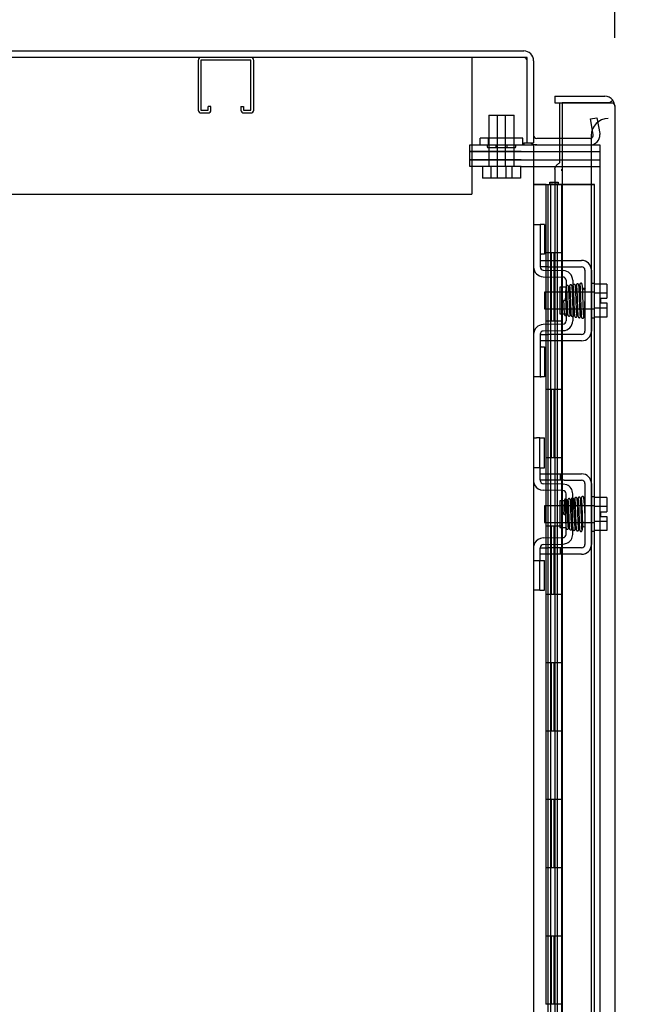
# Model space of a CAD drawing. Header units: inches. Extents: x 2 to 538, y -2 to 358.
# Tile 15 of 43: x 45 to 54, y 209 to 224. Entities that reach past the tile are written whole.
import ezdxf
from ezdxf.enums import TextEntityAlignment as Align
from ezdxf.lldxf.tags import DXFTag

# ---------------------------------------------------------------- set-up
doc = ezdxf.new("R2010")
doc.units = ezdxf.units.IN
doc.header["$MEASUREMENT"] = 0
for name, color, linetype in [('COM50677-1', 7, 'Continuous'), ('COM51497', 7, 'Continuous'), ('COM51498', 7, 'Continuous'), ('COM55595-3', 7, 'Continuous'), ('COM55597-3', 7, 'Continuous'), ('COM55607-2', 7, 'Continuous'), ('COM56145', 7, 'Continuous'), ('COM70098', 7, 'Continuous'), ('COM70112-4', 7, 'Continuous'), ('COM70220', 7, 'Continuous'), ('COM71182-2', 7, 'Continuous'), ('Default', 7, 'Continuous'), ('GSK86006', 7, 'Continuous'), ('NTS86070', 7, 'Continuous'), ('SCC180005', 7, 'Continuous'), ('SCC19011', 7, 'Continuous'), ('SPR20280', 7, 'Continuous'), ('WAF25367', 7, 'Continuous')]:
    doc.layers.add(name, color=color, linetype=linetype)
doc.styles.add('SEACAD_Times_New_Roman', font='times.ttf')
tags = doc.linetypes.add('HIDDEN2', pattern=[0.1875, 0.125, -0.0625]).pattern_tags.tags
tags[6:7] = [DXFTag(74, 4), DXFTag(75, 0), DXFTag(340, '0'), DXFTag(46, 0.0), DXFTag(50, 0.0), DXFTag(44, 0.0), DXFTag(45, 0.0)]
tags[4:5] = [DXFTag(74, 4), DXFTag(75, 0), DXFTag(340, '0'), DXFTag(46, 0.0), DXFTag(50, 0.0), DXFTag(44, 0.0), DXFTag(45, 0.0)]
doc.dimstyles.new('HAMMOND_(STH_-_540x360)', dxfattribs={"dimtxt": 2, "dimasz": 2.5, "dimexe": 1, "dimexo": 1, "dimgap": 0.5, "dimtad": 0, "dimtih": 1, "dimtoh": 1, "dimzin": 0, "dimdsep": 46, "dimtxsty": 'SEACAD_Times_New_Roman', "dimblk1": '_SE_FILLED', "dimblk2": '_SE_FILLED', "dimsah": 1, "dimcen": 1, "dimadec": 0, "dimazin": 0, "dimtfac": 0.8, "dimtofl": 0, "dimtmove": 0, "dimatfit": 3, "dimfxl": 0, "dimtolj": 1, "dimtzin": 0, "dimarcsym": 0})

# ---------------------------------------------------------------- blocks, each defined once
blk = doc.blocks.new('SE3')
at = {"layer": 'COM50677-1', "color": 7, "linetype": 'HIDDEN2'}
for p, q in [((51.786, 223.034), (51.786, 222.849)), ((51.786, 222.849), (51.786, 221.034)), ((28.286, 221.034), (51.786, 221.034))]:
    blk.add_line(p, q, dxfattribs=at)
at = {"layer": 'COM51497', "color": 7, "linetype": 'HIDDEN2'}
for p, q in [((52.786, 220.063), (52.911, 220.063)), ((52.911, 219.968), (52.786, 219.968)), ((52.911, 220.063), (53.394, 220.063)), ((52.911, 219.968), (53.394, 219.968)), ((53.442, 219.92), (53.442, 219.028)), ((53.537, 219.92), (53.537, 219.028)), ((52.786, 218.98), (52.911, 218.98)), ((53.394, 218.98), (52.911, 218.98)), ((52.911, 218.885), (52.786, 218.885)), ((53.394, 218.885), (52.911, 218.885)), ((52.786, 216.938), (52.911, 216.938)), ((52.911, 216.938), (53.078, 216.938)), ((53.078, 216.938), (53.138, 216.938)), ((53.078, 216.938), (53.078, 216.843)), ((53.138, 216.938), (53.394, 216.938)), ((52.786, 216.843), (52.786, 216.88)), ((52.911, 216.843), (52.786, 216.843)), ((53.078, 216.843), (52.911, 216.843)), ((53.138, 216.843), (53.078, 216.843)), ((53.138, 216.843), (53.394, 216.843)), ((53.442, 216.795), (53.442, 215.903)), ((53.537, 216.795), (53.537, 215.903)), ((52.786, 215.855), (52.911, 215.855)), ((52.786, 215.818), (52.786, 215.855)), ((53.078, 215.855), (52.911, 215.855)), ((53.138, 215.855), (53.078, 215.855)), ((53.078, 215.855), (53.078, 215.76)), ((53.394, 215.855), (53.138, 215.855)), ((52.911, 215.76), (52.786, 215.76)), ((53.078, 215.76), (52.911, 215.76)), ((53.138, 215.76), (53.078, 215.76)), ((53.394, 215.76), (53.138, 215.76))]:
    blk.add_line(p, q, dxfattribs=at)
for centre, radius, start, end in [((53.394, 219.92), 0.143, 0, 90), ((53.394, 219.92), 0.048, 0, 90), ((53.394, 219.028), 0.143, 270, 0), ((53.394, 219.028), 0.048, 270, 0), ((53.394, 216.795), 0.143, 0, 90), ((53.394, 216.795), 0.048, 0, 90), ((53.394, 215.903), 0.143, 270, 0), ((53.394, 215.903), 0.048, 270, 0)]:
    blk.add_arc(centre, radius, start, end, dxfattribs=at)
at = {"layer": 'COM51498', "color": 7, "linetype": 'HIDDEN2'}
for p, q in [((52.691, 220.589), (52.786, 220.589)), ((52.786, 220.589), (52.786, 220.339)), ((52.8, 220.589), (52.786, 220.589)), ((52.851, 220.589), (52.8, 220.589)), ((52.851, 220.589), (52.851, 220.152)), ((52.786, 220.339), (52.786, 219.967)), ((52.786, 220.152), (52.8, 220.152)), ((52.851, 220.152), (52.8, 220.152)), ((52.832, 219.824), (53.121, 219.819)), ((52.833, 219.919), (53.123, 219.914)), ((53.168, 219.771), (53.168, 219.177)), ((53.263, 219.771), (53.263, 219.177)), ((53.073, 219.669), (53.073, 219.279)), ((53.168, 219.669), (53.073, 219.669)), ((53.073, 219.279), (53.168, 219.279)), ((53.121, 219.129), (52.832, 219.124)), ((52.786, 218.981), (52.786, 218.609)), ((53.123, 219.034), (52.833, 219.029)), ((52.8, 218.796), (52.786, 218.796)), ((52.8, 218.796), (52.851, 218.796)), ((52.851, 218.796), (52.851, 218.359)), ((52.786, 218.609), (52.786, 218.359)), ((52.786, 218.359), (52.691, 218.359)), ((52.786, 218.359), (52.8, 218.359)), ((52.851, 218.359), (52.8, 218.359)), ((52.691, 217.464), (52.733, 217.464)), ((52.784, 217.464), (52.733, 217.464)), ((52.784, 217.464), (52.851, 217.464)), ((52.784, 217.027), (52.784, 217.464)), ((52.851, 217.027), (52.851, 217.464)), ((52.733, 217.027), (52.691, 217.027)), ((52.784, 217.027), (52.733, 217.027)), ((52.784, 217.027), (52.851, 217.027)), ((52.786, 216.88), (52.786, 217.027)), ((53.123, 216.789), (52.833, 216.794)), ((53.121, 216.694), (52.832, 216.699)), ((53.177, 216.777), (53.123, 216.789)), ((53.073, 216.544), (53.073, 216.154)), ((53.168, 216.544), (53.073, 216.544)), ((53.168, 216.052), (53.168, 216.646)), ((53.263, 216.052), (53.263, 216.646)), ((53.073, 216.154), (53.168, 216.154)), ((52.832, 215.999), (53.121, 216.004)), ((52.786, 215.671), (52.786, 215.818)), ((52.833, 215.904), (53.123, 215.909)), ((53.123, 215.909), (53.177, 215.921)), ((52.691, 215.671), (52.733, 215.671)), ((52.733, 215.671), (52.784, 215.671)), ((52.784, 215.671), (52.851, 215.671)), ((52.784, 215.234), (52.784, 215.671)), ((52.851, 215.234), (52.851, 215.671)), ((52.733, 215.234), (52.691, 215.234)), ((52.784, 215.234), (52.733, 215.234)), ((52.784, 215.234), (52.851, 215.234))]:
    blk.add_line(p, q, dxfattribs=at)
for centre, radius, start, end in [((52.834, 219.967), 0.143, 180, 269), ((52.834, 219.967), 0.048, 180, 269), ((53.12, 219.771), 0.143, 0, 89), ((53.12, 219.771), 0.048, 0, 89), ((52.834, 218.981), 0.143, 91, 180), ((53.12, 219.177), 0.048, 271, 0), ((53.12, 219.177), 0.143, 271, 0), ((52.834, 218.981), 0.048, 91, 180), ((52.834, 216.842), 0.143, 180, 206.9082), ((52.834, 216.842), 0.048, 180, 269), ((52.834, 216.842), 0.143, 206.9082, 269), ((53.12, 216.646), 0.048, 0, 89), ((53.12, 216.646), 0.143, 0, 66.6665), ((52.834, 215.856), 0.143, 91, 153.0918), ((53.12, 216.052), 0.048, 271, 0), ((53.12, 216.052), 0.143, 293.3335, 0), ((52.834, 215.856), 0.143, 153.0918, 180), ((52.834, 215.856), 0.048, 91, 180)]:
    blk.add_arc(centre, radius, start, end, dxfattribs=at)
at = {"layer": 'COM55595-3', "color": 7, "linetype": 'HIDDEN2'}
blk.add_arc((53.323, 221.397), 0.224, 179.797, 186.1302, dxfattribs=at)
at = {"layer": 'COM55597-3', "color": 7, "linetype": 'Continuous'}
for p, q in [((53.003, 222.466), (53.003, 222.371)), ((53.003, 222.466), (53.735, 222.466)), ((53.003, 222.371), (53.735, 222.371)), ((53.073, 222.371), (53.108, 222.371)), ((53.073, 221.849), (53.073, 222.371)), ((53.108, 222.371), (53.108, 151.974)), ((53.735, 222.371), (53.108, 222.371)), ((53.735, 222.371), (53.735, 222.371)), ((53.798, 222.371), (53.735, 222.371)), ((53.735, 222.371), (53.849, 222.371)), ((53.798, 222.371), (53.849, 222.41)), ((53.878, 222.323), (53.878, 152.022)), ((53.878, 222.323), (53.878, 222.323)), ((53.878, 222.323), (53.878, 222.323))]:
    blk.add_line(p, q, dxfattribs=at)
at = {"layer": 'COM55597-3', "color": 7, "linetype": 'HIDDEN2'}
for p, q in [((53.073, 221.496), (53.073, 221.849)), ((53.003, 221.398), (53.003, 191.736))]:
    blk.add_line(p, q, dxfattribs=at)
at = {"layer": 'COM55597-3', "color": 7, "linetype": 'Continuous'}
for start, end in [(37.5036, 90), (0.1561, 37.5036), (0, 0.0762)]:
    blk.add_arc((53.735, 222.323), 0.143, start, end, dxfattribs=at)
blk.add_open_spline([(53.849, 222.371), (53.858, 222.363), (53.866, 222.355), (53.873, 222.343), (53.875, 222.339), (53.878, 222.331), (53.878, 222.327), (53.878, 222.323)], degree=3, knots=[0, 0, 0, 0, 0.5, 0.5, 0.75, 0.75, 1, 1, 1, 1], dxfattribs=at)
at = {"layer": 'COM55597-3', "color": 7, "linetype": 'HIDDEN2'}
blk.add_open_spline([(53.003, 221.398), (53.003, 221.4), (53.003, 221.402), (53.004, 221.414), (53.008, 221.424), (53.019, 221.445), (53.028, 221.455), (53.048, 221.475), (53.06, 221.486), (53.073, 221.496)], degree=3, knots=[0.2029594, 0.2029594, 0.2029594, 0.2029594, 0.25, 0.25, 0.5, 0.5, 0.75, 0.75, 1, 1, 1, 1], dxfattribs=at)
at = {"layer": 'COM55607-2', "color": 7, "linetype": 'Continuous'}
for p, q in [((52.691, 221.172), (52.903, 221.172)), ((52.903, 221.172), (53.106, 221.172)), ((52.903, 220.172), (52.903, 221.172)), ((52.927, 221.181), (52.927, 221.207)), ((52.927, 221.207), (52.977, 221.207)), ((52.977, 221.181), (52.927, 221.181)), ((52.939, 221.181), (52.939, 221.172)), ((52.977, 221.207), (53.002, 221.207)), ((52.977, 221.181), (53.002, 221.181)), ((53.002, 221.207), (53.052, 221.207)), ((53.052, 221.181), (53.002, 221.181)), ((53.039, 221.172), (53.039, 221.181)), ((53.052, 221.207), (53.052, 221.181)), ((53.106, 221.172), (53.108, 221.172)), ((53.106, 220.172), (53.106, 221.172)), ((53.106, 220.172), (52.903, 220.172)), ((52.903, 219.172), (52.903, 220.172)), ((53.106, 220.172), (52.903, 220.172)), ((53.106, 219.172), (53.106, 220.172)), ((53.106, 219.172), (52.903, 219.172)), ((53.106, 219.172), (52.903, 219.172)), ((52.903, 218.172), (52.903, 219.172)), ((53.106, 218.172), (53.106, 219.172)), ((53.106, 218.172), (52.903, 218.172)), ((52.903, 217.172), (52.903, 218.172)), ((53.106, 218.172), (52.903, 218.172)), ((53.106, 217.172), (53.106, 218.172)), ((53.106, 217.172), (52.903, 217.172)), ((53.106, 217.172), (52.903, 217.172)), ((52.903, 216.172), (52.903, 217.172)), ((53.106, 216.172), (53.106, 217.172)), ((53.106, 216.172), (52.903, 216.172)), ((52.903, 215.172), (52.903, 216.172)), ((53.106, 216.172), (52.903, 216.172)), ((53.106, 215.172), (53.106, 216.172)), ((53.106, 215.172), (52.903, 215.172)), ((53.106, 215.172), (52.903, 215.172)), ((52.903, 214.172), (52.903, 215.172)), ((53.106, 214.172), (53.106, 215.172)), ((53.106, 214.172), (52.903, 214.172)), ((52.903, 213.172), (52.903, 214.172)), ((53.106, 214.172), (52.903, 214.172)), ((53.106, 213.172), (53.106, 214.172)), ((53.106, 213.172), (52.903, 213.172)), ((53.106, 213.172), (52.903, 213.172)), ((52.903, 212.172), (52.903, 213.172)), ((53.106, 212.172), (53.106, 213.172)), ((53.106, 212.172), (52.903, 212.172)), ((52.903, 211.172), (52.903, 212.172)), ((53.106, 212.172), (52.903, 212.172)), ((53.106, 211.172), (53.106, 212.172)), ((53.106, 211.172), (52.903, 211.172)), ((53.106, 211.172), (52.903, 211.172)), ((52.903, 210.172), (52.903, 211.172)), ((53.106, 210.172), (53.106, 211.172)), ((53.106, 210.172), (52.903, 210.172)), ((52.903, 209.172), (52.903, 210.172)), ((53.106, 210.172), (52.903, 210.172)), ((53.106, 209.172), (53.106, 210.172)), ((53.106, 209.172), (52.903, 209.172)), ((53.106, 209.172), (52.903, 209.172)), ((52.903, 208.172), (52.903, 209.172)), ((53.106, 208.172), (53.106, 209.172))]:
    blk.add_line(p, q, dxfattribs=at)
at = {"layer": 'COM55607-2', "color": 7, "linetype": 'HIDDEN2'}
for p, q in [((52.753, 221.172), (52.691, 221.172)), ((52.877, 221.172), (52.753, 221.172)), ((52.872, 221.172), (52.872, 220.172)), ((52.877, 221.172), (53, 221.172)), ((52.877, 220.172), (52.877, 221.172)), ((52.939, 221.172), (52.939, 153.172)), ((53, 221.172), (53, 220.172)), ((53, 221.172), (53.039, 221.172)), ((53.039, 153.172), (53.039, 221.172)), ((53.044, 221.172), (53.039, 221.172)), ((53.069, 221.172), (53.044, 221.172)), ((53.584, 221.172), (53.069, 221.172)), ((53.108, 221.172), (53.584, 221.172)), ((53.584, 153.172), (53.584, 221.172)), ((52.903, 220.172), (52.872, 220.172)), ((52.872, 220.172), (52.872, 219.172)), ((53, 220.172), (52.872, 220.172)), ((52.948, 220.172), (52.948, 219.172)), ((52.989, 220.172), (52.989, 219.172)), ((53.044, 220.172), (52.989, 220.172)), ((52.903, 219.172), (52.872, 219.172)), ((53, 219.172), (52.872, 219.172)), ((52.872, 219.172), (52.872, 218.172)), ((52.877, 218.172), (52.877, 219.172)), ((53.044, 219.172), (52.989, 219.172)), ((53, 219.172), (53, 218.172)), ((52.903, 218.172), (52.872, 218.172)), ((52.872, 218.172), (52.872, 217.172)), ((53, 218.172), (52.872, 218.172)), ((52.948, 218.172), (52.948, 217.172)), ((52.989, 218.172), (52.989, 217.172)), ((53.044, 218.172), (52.989, 218.172)), ((52.903, 217.172), (52.872, 217.172)), ((53, 217.172), (52.872, 217.172)), ((52.872, 217.172), (52.872, 216.172)), ((52.877, 216.172), (52.877, 217.172)), ((53.044, 217.172), (52.989, 217.172)), ((53, 217.172), (53, 216.172)), ((52.903, 216.172), (52.872, 216.172)), ((52.872, 216.172), (52.872, 215.172)), ((53, 216.172), (52.872, 216.172)), ((52.948, 216.172), (52.948, 215.172)), ((52.989, 216.172), (52.989, 215.172)), ((53.044, 216.172), (52.989, 216.172)), ((52.903, 215.172), (52.872, 215.172)), ((53, 215.172), (52.872, 215.172)), ((52.872, 215.172), (52.872, 214.172)), ((52.877, 214.172), (52.877, 215.172)), ((53.044, 215.172), (52.989, 215.172)), ((53, 215.172), (53, 214.172)), ((52.903, 214.172), (52.872, 214.172)), ((52.872, 214.172), (52.872, 213.172)), ((53, 214.172), (52.872, 214.172)), ((52.948, 214.172), (52.948, 213.172)), ((52.989, 214.172), (52.989, 213.172)), ((53.044, 214.172), (52.989, 214.172)), ((52.903, 213.172), (52.872, 213.172)), ((53, 213.172), (52.872, 213.172)), ((52.872, 213.172), (52.872, 212.172)), ((52.877, 212.172), (52.877, 213.172)), ((53.044, 213.172), (52.989, 213.172)), ((53, 213.172), (53, 212.172)), ((52.903, 212.172), (52.872, 212.172)), ((52.872, 212.172), (52.872, 211.172)), ((53, 212.172), (52.872, 212.172)), ((52.948, 212.172), (52.948, 211.172)), ((52.989, 212.172), (52.989, 211.172)), ((53.044, 212.172), (52.989, 212.172)), ((52.903, 211.172), (52.872, 211.172)), ((53, 211.172), (52.872, 211.172)), ((52.872, 211.172), (52.872, 210.172)), ((52.877, 210.172), (52.877, 211.172)), ((53.044, 211.172), (52.989, 211.172)), ((53, 211.172), (53, 210.172)), ((52.903, 210.172), (52.872, 210.172)), ((52.872, 210.172), (52.872, 209.172)), ((53, 210.172), (52.872, 210.172)), ((52.948, 210.172), (52.948, 209.172)), ((52.989, 210.172), (52.989, 209.172)), ((53.044, 210.172), (52.989, 210.172)), ((52.903, 209.172), (52.872, 209.172))]:
    blk.add_line(p, q, dxfattribs=at)
at = {"layer": 'COM56145', "color": 7, "linetype": 'HIDDEN2'}
for p, q in [((47.783, 222.991), (47.783, 222.264)), ((47.823, 222.991), (47.823, 222.264)), ((48.553, 222.994), (47.826, 222.994)), ((48.556, 222.264), (48.556, 222.991)), ((48.596, 222.264), (48.596, 222.991)), ((47.931, 222.264), (47.931, 222.315)), ((47.971, 222.315), (47.931, 222.315)), ((47.971, 222.264), (47.971, 222.315)), ((48.408, 222.315), (48.408, 222.264)), ((48.408, 222.315), (48.448, 222.315)), ((48.448, 222.315), (48.448, 222.264)), ((47.826, 222.261), (47.928, 222.261)), ((47.826, 222.221), (47.928, 222.221)), ((48.451, 222.261), (48.553, 222.261)), ((48.451, 222.221), (48.553, 222.221))]:
    blk.add_line(p, q, dxfattribs=at)
for centre, radius, start, end in [((47.826, 222.991), 0.043, 90, 180), ((47.826, 222.991), 0.003, 90, 180), ((48.553, 222.991), 0.043, 0, 90), ((48.553, 222.991), 0.003, 0, 90), ((47.826, 222.264), 0.043, 180, 270), ((47.826, 222.264), 0.003, 180, 270), ((47.928, 222.264), 0.003, 270, 0), ((47.928, 222.264), 0.043, 270, 0), ((48.451, 222.264), 0.043, 180, 270), ((48.451, 222.264), 0.003, 180, 270), ((48.553, 222.264), 0.003, 270, 0), ((48.553, 222.264), 0.043, 270, 0)]:
    blk.add_arc(centre, radius, start, end, dxfattribs=at)
at = {"layer": 'COM70098', "color": 7, "linetype": 'HIDDEN2'}
for p, q in [((51.759, 221.659), (51.759, 221.754)), ((51.759, 221.754), (52.509, 221.754)), ((52.509, 221.754), (52.548, 221.754)), ((52.509, 221.659), (51.759, 221.659)), ((52.509, 221.659), (53.658, 221.659)), ((51.759, 221.439), (51.759, 221.534)), ((51.759, 221.534), (52.509, 221.534)), ((52.509, 221.439), (51.759, 221.439)), ((52.509, 221.534), (53.658, 221.534)), ((52.509, 221.439), (53.658, 221.439))]:
    blk.add_line(p, q, dxfattribs=at)
at = {"layer": 'COM70112-4', "color": 7, "linetype": 'Continuous'}
for p, q in [((28.098, 223.129), (52.548, 223.129)), ((52.691, 222.986), (52.691, 221.784)), ((53.108, 221.849), (52.739, 221.849)), ((52.596, 221.784), (52.691, 221.784))]:
    blk.add_line(p, q, dxfattribs=at)
at = {"layer": 'COM70112-4', "color": 7, "linetype": 'HIDDEN2'}
for p, q in [((53.524, 222.134), (53.618, 222.15)), ((53.564, 221.905), (53.524, 222.134)), ((53.618, 222.15), (53.658, 221.922)), ((53.517, 221.849), (53.108, 221.849)), ((53.564, 221.887), (53.564, 221.905)), ((53.658, 221.922), (53.66, 221.904))]:
    blk.add_line(p, q, dxfattribs=at)
at = {"layer": 'COM70112-4', "color": 7, "linetype": 'Continuous'}
for centre, radius, start, end in [((52.548, 222.986), 0.143, 0, 90), ((52.739, 221.897), 0.048, 180, 270), ((52.739, 221.897), 0.143, 232.2051, 270)]:
    blk.add_arc(centre, radius, start, end, dxfattribs=at)
at = {"layer": 'COM70112-4', "color": 7, "linetype": 'HIDDEN2'}
for centre, radius, start, end in [((52.548, 222.986), 0.048, 0, 90), ((53.517, 221.897), 0.143, 270, 2.8653), ((53.517, 221.897), 0.048, 270, 348.2832)]:
    blk.add_arc(centre, radius, start, end, dxfattribs=at)
at = {"layer": 'COM70220', "color": 7, "linetype": 'HIDDEN2'}
for p, q in [((53.533, 221.89), (53.533, 221.64)), ((53.533, 221.64), (53.533, 152.493))]:
    blk.add_line(p, q, dxfattribs=at)
blk.add_arc((53.783, 221.89), 0.25, 90, 180, dxfattribs=at)
at = {"layer": 'COM71182-2', "color": 7, "linetype": 'Continuous'}
for p, q in [((52.596, 223.034), (28.098, 223.034)), ((52.596, 221.784), (52.596, 223.034)), ((52.548, 221.784), (52.548, 221.754)), ((52.548, 221.784), (52.596, 221.784)), ((52.548, 221.754), (52.691, 221.754)), ((52.691, 221.754), (52.691, 152.379)), ((52.739, 221.754), (52.691, 221.754)), ((52.739, 221.754), (53.108, 221.754))]:
    blk.add_line(p, q, dxfattribs=at)
at = {"layer": 'COM71182-2', "color": 7, "linetype": 'HIDDEN2'}
for p, q in [((53.108, 221.754), (53.658, 221.754)), ((53.658, 221.754), (53.658, 152.379))]:
    blk.add_line(p, q, dxfattribs=at)
at = {"layer": 'GSK86006', "color": 7, "linetype": 'HIDDEN2'}
for p, q in [((51.759, 221.534), (51.759, 221.659)), ((51.759, 221.659), (52.509, 221.659)), ((52.509, 221.659), (53.658, 221.659)), ((52.509, 221.534), (51.759, 221.534)), ((52.509, 221.534), (53.658, 221.534))]:
    blk.add_line(p, q, dxfattribs=at)
at = {"layer": 'NTS86070', "color": 7, "linetype": 'HIDDEN2'}
for p, q in [((52.033, 221.854), (51.908, 221.854)), ((51.908, 221.754), (51.908, 221.854)), ((52.533, 221.854), (52.033, 221.854)), ((52.033, 221.754), (52.033, 221.854)), ((52.408, 221.754), (52.408, 221.854)), ((52.533, 221.754), (52.533, 221.854)), ((52.012, 221.754), (52.012, 221.724)), ((52.022, 221.714), (52.147, 221.714)), ((52.137, 221.754), (52.137, 221.724)), ((52.147, 221.714), (52.42, 221.714)), ((52.305, 221.724), (52.305, 221.754)), ((52.43, 221.724), (52.43, 221.754))]:
    blk.add_line(p, q, dxfattribs=at)
for centre, start, end in [((52.022, 221.724), 180, 270), ((52.147, 221.724), 180, 270), ((52.295, 221.724), 270, 0), ((52.42, 221.724), 270, 0)]:
    blk.add_arc(centre, 0.01, start, end, dxfattribs=at)
at = {"layer": 'SCC180005', "color": 7, "linetype": 'HIDDEN2'}
for p, q in [((52.035, 222.189), (52.16, 222.189)), ((52.035, 222.189), (52.035, 221.439)), ((52.16, 222.189), (52.406, 222.189)), ((52.16, 222.189), (52.16, 221.439)), ((52.281, 221.439), (52.281, 222.189)), ((52.406, 221.439), (52.406, 222.189)), ((51.942, 221.439), (51.942, 221.265)), ((52.067, 221.439), (52.067, 221.265)), ((52.158, 221.439), (52.158, 221.265)), ((52.283, 221.439), (52.283, 221.265)), ((52.374, 221.439), (52.374, 221.265)), ((52.499, 221.439), (52.499, 221.265)), ((52.067, 221.265), (51.942, 221.265)), ((52.283, 221.265), (52.067, 221.265)), ((52.499, 221.265), (52.283, 221.265))]:
    blk.add_line(p, q, dxfattribs=at)
at = {"layer": 'SCC19011', "color": 7, "linetype": 'HIDDEN2'}
for p, q in [((53.763, 219.715), (53.582, 219.715)), ((53.763, 219.715), (53.763, 219.583)), ((52.85, 219.596), (52.85, 219.352)), ((53.582, 219.596), (52.85, 219.596)), ((53.763, 219.583), (53.582, 219.583)), ((53.763, 219.583), (53.763, 219.508)), ((53.668, 219.508), (53.763, 219.508)), ((53.668, 219.508), (53.668, 219.44)), ((53.668, 219.44), (53.763, 219.44)), ((53.763, 219.44), (53.763, 219.365)), ((52.85, 219.352), (53.582, 219.352)), ((53.763, 219.365), (53.582, 219.365)), ((53.763, 219.365), (53.763, 219.233)), ((53.763, 219.233), (53.582, 219.233)), ((53.763, 216.59), (53.582, 216.59)), ((53.763, 216.59), (53.763, 216.458)), ((52.85, 216.471), (52.85, 216.227)), ((53.582, 216.471), (52.85, 216.471)), ((53.763, 216.458), (53.582, 216.458)), ((53.668, 216.383), (53.668, 216.315)), ((53.668, 216.383), (53.763, 216.383)), ((53.763, 216.458), (53.763, 216.383)), ((52.85, 216.227), (53.582, 216.227)), ((53.763, 216.24), (53.582, 216.24)), ((53.668, 216.315), (53.763, 216.315)), ((53.763, 216.315), (53.763, 216.24)), ((53.763, 216.24), (53.763, 216.108)), ((53.763, 216.108), (53.582, 216.108))]:
    blk.add_line(p, q, dxfattribs=at)
at = {"layer": 'SPR20280', "color": 7, "linetype": 'HIDDEN2'}
for p, q in [((53.164, 219.474), (53.129, 219.474)), ((53.129, 216.349), (53.16, 216.349))]:
    blk.add_line(p, q, dxfattribs=at)
for centre, radius, start, end in [((48.519, 219.65), 4.891, 359.5941, 359.9583), ((48.492, 219.651), 4.954, 355.1676, 359.9373), ((53.309, 219.249), 0.0181, 180.2962, 0.6354), ((48.519, 216.172), 4.891, 0.0417, 4.8553), ((48.492, 216.171), 4.954, 0.0627, 4.8324)]:
    blk.add_arc(centre, radius, start, end, dxfattribs=at)
blk.add_ellipse((53.428, 219.646), major_axis=(0.0175, 0), ratio=0.707107, dxfattribs=at)
for start_param, end_param in [(3.148685, 6.283185), (0, 0.029803)]:
    blk.add_ellipse((53.428, 216.176), major_axis=(0.0175, 0), ratio=0.707107, start_param=start_param, end_param=end_param, dxfattribs=at)
for points, knots in [([(53.226, 219.267), (53.225, 219.272), (53.223, 219.28), (53.221, 219.314), (53.219, 219.356), (53.217, 219.403), (53.215, 219.45), (53.213, 219.507), (53.211, 219.568), (53.208, 219.621), (53.206, 219.657), (53.203, 219.677), (53.201, 219.689), (53.191, 219.696), (53.184, 219.698), (53.177, 219.696), (53.171, 219.691), (53.164, 219.679), (53.163, 219.66), (53.16, 219.613), (53.158, 219.574), (53.156, 219.526), (53.155, 219.491), (53.154, 219.474)], [0, 0, 0, 0, 0.0498633, 0.0967385, 0.1406512, 0.1816033, 0.2195732, 0.2545774, 0.3154247, 0.3656068, 0.4098144, 0.4487671, 0.4816097, 0.4890997, 0.4961127, 0.5067247, 0.5137429, 0.5238234, 0.6105101, 0.6438897, 0.68173, 0.7239908, 0.7640011, 0.7640011, 0.7640011, 0.7640011]), ([(53.217, 219.689), (53.216, 219.688), (53.214, 219.683), (53.212, 219.648), (53.21, 219.614), (53.209, 219.597)], [0.0098951, 0.0098951, 0.0098951, 0.0098951, 0.1087958, 0.2223565, 0.3065223, 0.3065223, 0.3065223, 0.3065223]), ([(53.253, 219.686), (53.252, 219.689), (53.252, 219.695), (53.246, 219.702), (53.238, 219.705), (53.231, 219.705), (53.225, 219.703), (53.22, 219.698), (53.217, 219.693), (53.217, 219.689), (53.217, 219.687)], [0, 0, 0, 0, 0.160978, 0.319941, 0.465269, 0.591846, 0.711965, 0.822973, 0.919786, 1, 1, 1, 1]), ([(53.217, 219.686), (53.218, 219.683), (53.22, 219.677), (53.222, 219.647), (53.224, 219.606), (53.226, 219.559), (53.228, 219.51), (53.23, 219.451), (53.233, 219.387), (53.235, 219.329), (53.237, 219.288), (53.239, 219.265), (53.243, 219.245), (53.258, 219.238), (53.27, 219.241), (53.283, 219.259), (53.28, 219.278), (53.283, 219.319), (53.284, 219.337), (53.284, 219.344)], [0, 0, 0, 0, 0.0490853, 0.0953348, 0.138754, 0.179289, 0.2169083, 0.2516014, 0.3118083, 0.3615871, 0.4054901, 0.4439435, 0.4809307, 0.5004287, 0.5128196, 0.5303259, 0.613166, 0.6452574, 0.6654469, 0.6654469, 0.6654469, 0.6654469]), ([(53.274, 219.267), (53.274, 219.268), (53.273, 219.274), (53.272, 219.297), (53.27, 219.336), (53.268, 219.378), (53.266, 219.433), (53.264, 219.496), (53.261, 219.563), (53.258, 219.625), (53.255, 219.675), (53.253, 219.684), (53.252, 219.689)], [0.5252176, 0.5252176, 0.5252176, 0.5252176, 0.5500519, 0.604828, 0.6390024, 0.6775462, 0.720453, 0.7677407, 0.8193455, 0.8752892, 0.9355028, 1, 1, 1, 1]), ([(53.266, 219.693), (53.265, 219.688), (53.263, 219.677), (53.261, 219.643), (53.26, 219.615), (53.259, 219.601)], [0, 0, 0, 0, 0.0497131, 0.0964498, 0.1332447, 0.1332447, 0.1332447, 0.1332447]), ([(53.301, 219.698), (53.301, 219.698), (53.301, 219.7), (53.3, 219.703), (53.298, 219.706), (53.296, 219.708), (53.293, 219.71), (53.29, 219.711), (53.286, 219.712), (53.279, 219.712), (53.272, 219.708), (53.266, 219.699), (53.265, 219.693), (53.265, 219.689)], [0.0423433, 0.0423433, 0.0423433, 0.0423433, 0.0780693, 0.1166064, 0.1566075, 0.1991192, 0.2448555, 0.2942488, 0.3475582, 0.468612, 0.6213089, 0.801496, 1, 1, 1, 1]), ([(53.267, 219.69), (53.268, 219.691), (53.269, 219.689), (53.272, 219.663), (53.274, 219.615), (53.276, 219.564), (53.278, 219.521), (53.279, 219.474), (53.281, 219.426), (53.283, 219.38), (53.285, 219.336), (53.286, 219.299), (53.288, 219.27), (53.29, 219.25), (53.291, 219.248), (53.292, 219.247)], [0.0493682, 0.0493682, 0.0493682, 0.0493682, 0.1041505, 0.2141198, 0.3297994, 0.3901531, 0.4519694, 0.5152557, 0.5800319, 0.6463064, 0.7140466, 0.7832821, 0.8540388, 0.9262663, 0.9997798, 0.9997798, 0.9997798, 0.9997798]), ([(53.327, 219.251), (53.326, 219.253), (53.324, 219.258), (53.321, 219.302), (53.318, 219.371), (53.315, 219.445), (53.313, 219.507), (53.311, 219.553), (53.31, 219.597), (53.308, 219.636), (53.306, 219.668), (53.304, 219.69), (53.302, 219.699), (53.302, 219.699), (53.301, 219.699)], [0.0031575, 0.0031575, 0.0031575, 0.0031575, 0.106276, 0.2177664, 0.3343795, 0.4562757, 0.5195077, 0.5840716, 0.6500082, 0.7172741, 0.7858907, 0.8559002, 0.9272657, 0.9562295, 0.9562295, 0.9562295, 0.9562295]), ([(53.316, 219.703), (53.315, 219.698), (53.313, 219.676), (53.31, 219.634), (53.309, 219.607), (53.309, 219.605)], [0.1097302, 0.1097302, 0.1097302, 0.1097302, 0.2224256, 0.3403895, 0.3502806, 0.3502806, 0.3502806, 0.3502806]), ([(53.354, 219.696), (53.353, 219.702), (53.352, 219.708), (53.345, 219.717), (53.34, 219.719), (53.335, 219.72), (53.332, 219.72), (53.328, 219.719), (53.324, 219.717), (53.321, 219.714), (53.319, 219.711), (53.318, 219.706), (53.318, 219.704), (53.317, 219.702)], [0, 0, 0, 0, 0.324319, 0.462115, 0.581304, 0.633213, 0.682431, 0.732423, 0.783847, 0.836789, 0.89085, 0.94542, 1, 1, 1, 1]), ([(53.318, 219.699), (53.319, 219.691), (53.321, 219.677), (53.324, 219.624), (53.327, 219.555), (53.329, 219.475), (53.332, 219.395), (53.335, 219.324), (53.338, 219.269), (53.339, 219.253), (53.34, 219.244)], [0, 0, 0, 0, 0.123677, 0.247763, 0.372182, 0.497025, 0.622181, 0.747773, 0.873664, 1, 1, 1, 1]), ([(53.375, 219.246), (53.374, 219.255), (53.373, 219.27), (53.37, 219.325), (53.367, 219.395), (53.364, 219.475), (53.362, 219.555), (53.359, 219.625), (53.356, 219.678), (53.354, 219.693), (53.353, 219.701)], [0, 0, 0, 0, 0.125356, 0.250547, 0.375714, 0.500726, 0.625702, 0.75054, 0.875328, 1, 1, 1, 1]), ([(53.367, 219.712), (53.366, 219.709), (53.364, 219.701), (53.361, 219.659), (53.36, 219.624), (53.359, 219.612)], [0, 0, 0, 0, 0.1087369, 0.2223139, 0.2823724, 0.2823724, 0.2823724, 0.2823724]), ([(53.402, 219.711), (53.402, 219.712), (53.402, 219.715), (53.4, 219.719), (53.398, 219.722), (53.394, 219.726), (53.388, 219.729), (53.381, 219.728), (53.374, 219.726), (53.369, 219.721), (53.367, 219.715), (53.366, 219.712), (53.366, 219.71)], [0, 0, 0, 0, 0.065589, 0.134096, 0.204, 0.273642, 0.405923, 0.527776, 0.652215, 0.775569, 0.89228, 1, 1, 1, 1]), ([(53.367, 219.709), (53.368, 219.707), (53.37, 219.702), (53.372, 219.658), (53.375, 219.599), (53.377, 219.54), (53.379, 219.492), (53.38, 219.442), (53.382, 219.391), (53.384, 219.344), (53.386, 219.301), (53.388, 219.266), (53.389, 219.242), (53.391, 219.231), (53.392, 219.23), (53.392, 219.23)], [0.0084013, 0.0084013, 0.0084013, 0.0084013, 0.1047673, 0.2149815, 0.3308118, 0.3911182, 0.4528716, 0.5160814, 0.5807303, 0.6468516, 0.7144807, 0.783578, 0.8541849, 0.926338, 0.9626406, 0.9626406, 0.9626406, 0.9626406]), ([(53.427, 219.237), (53.426, 219.237), (53.425, 219.239), (53.422, 219.27), (53.42, 219.324), (53.418, 219.38), (53.416, 219.427), (53.414, 219.477), (53.413, 219.528), (53.411, 219.577), (53.409, 219.623), (53.407, 219.661), (53.405, 219.691), (53.403, 219.71), (53.402, 219.712), (53.402, 219.713)], [0.041658, 0.041658, 0.041658, 0.041658, 0.1062331, 0.2177365, 0.3345116, 0.3951575, 0.4571173, 0.5204025, 0.5850154, 0.650919, 0.7181243, 0.7866617, 0.856475, 0.927577, 0.9945625, 0.9945625, 0.9945625, 0.9945625]), ([(53.17, 219.669), (53.17, 219.668), (53.17, 219.662), (53.172, 219.64), (53.174, 219.606), (53.176, 219.568), (53.178, 219.519), (53.18, 219.46), (53.182, 219.397), (53.185, 219.336), (53.188, 219.284), (53.19, 219.271), (53.191, 219.265)], [0.5312571, 0.5312571, 0.5312571, 0.5312571, 0.5585929, 0.6096433, 0.6421085, 0.6791741, 0.7208841, 0.7672768, 0.8183419, 0.8741554, 0.9346781, 1, 1, 1, 1]), ([(53.129, 219.474), (53.13, 219.459), (53.131, 219.433), (53.133, 219.392), (53.134, 219.356), (53.136, 219.324), (53.138, 219.298), (53.139, 219.28), (53.141, 219.27), (53.142, 219.27), (53.142, 219.27)], [0, 0, 0, 0, 0.1236932, 0.2477957, 0.3722334, 0.4970307, 0.6222178, 0.7477992, 0.8737106, 0.9604174, 0.9604174, 0.9604174, 0.9604174]), ([(53.177, 219.275), (53.176, 219.275), (53.175, 219.276), (53.174, 219.284), (53.172, 219.301), (53.171, 219.326), (53.169, 219.357), (53.168, 219.393), (53.166, 219.433), (53.165, 219.459), (53.164, 219.474)], [0.0491745, 0.0491745, 0.0491745, 0.0491745, 0.1247815, 0.2496118, 0.3745487, 0.4995316, 0.6245497, 0.7496304, 0.874808, 1, 1, 1, 1]), ([(53.142, 219.272), (53.142, 219.271), (53.142, 219.268), (53.144, 219.264), (53.146, 219.261), (53.149, 219.258), (53.152, 219.256), (53.157, 219.254), (53.163, 219.255), (53.17, 219.257), (53.175, 219.262), (53.177, 219.269), (53.178, 219.272), (53.178, 219.275)], [0, 0, 0, 0, 0.058977, 0.121112, 0.184968, 0.249019, 0.31194, 0.372841, 0.48981, 0.614536, 0.743768, 0.872723, 1, 1, 1, 1]), ([(53.177, 219.271), (53.178, 219.275), (53.18, 219.282), (53.182, 219.312), (53.184, 219.339), (53.184, 219.353)], [0, 0, 0, 0, 0.0491727, 0.0954645, 0.1386905, 0.1386905, 0.1386905, 0.1386905]), ([(53.19, 219.269), (53.191, 219.265), (53.191, 219.26), (53.197, 219.252), (53.204, 219.248), (53.211, 219.247), (53.216, 219.248), (53.22, 219.251), (53.223, 219.253), (53.225, 219.256), (53.226, 219.259), (53.227, 219.262), (53.227, 219.263), (53.227, 219.264)], [0, 0, 0, 0, 0.180774, 0.350248, 0.499828, 0.623642, 0.733222, 0.784403, 0.832779, 0.878274, 0.921007, 0.961361, 1, 1, 1, 1]), ([(53.228, 219.267), (53.229, 219.272), (53.231, 219.294), (53.233, 219.329), (53.234, 219.349)], [0.1070599, 0.1070599, 0.1070599, 0.1070599, 0.2191639, 0.3205784, 0.3205784, 0.3205784, 0.3205784]), ([(53.327, 219.247), (53.328, 219.25), (53.33, 219.256), (53.332, 219.295), (53.334, 219.327), (53.334, 219.338)], [0, 0, 0, 0, 0.1069729, 0.2190176, 0.2772299, 0.2772299, 0.2772299, 0.2772299]), ([(53.34, 219.249), (53.34, 219.243), (53.341, 219.236), (53.348, 219.228), (53.354, 219.225), (53.359, 219.224), (53.362, 219.224), (53.366, 219.225), (53.369, 219.227), (53.372, 219.23), (53.375, 219.234), (53.376, 219.238), (53.376, 219.24), (53.376, 219.242)], [0, 0, 0, 0, 0.337377, 0.476585, 0.593946, 0.643993, 0.690857, 0.738213, 0.787078, 0.837877, 0.890521, 0.944659, 1, 1, 1, 1]), ([(53.378, 219.239), (53.379, 219.243), (53.381, 219.265), (53.383, 219.307), (53.384, 219.334), (53.384, 219.336)], [0.1075026, 0.1075026, 0.1075026, 0.1075026, 0.219859, 0.336958, 0.3455788, 0.3455788, 0.3455788, 0.3455788]), ([(53.392, 219.233), (53.392, 219.232), (53.392, 219.231), (53.393, 219.228), (53.394, 219.225), (53.395, 219.223), (53.398, 219.22), (53.4, 219.218), (53.403, 219.217), (53.408, 219.216), (53.414, 219.216), (53.421, 219.22), (53.427, 219.228), (53.428, 219.234), (53.429, 219.238)], [0, 0, 0, 0, 0.03948, 0.078027, 0.11705, 0.157795, 0.20119, 0.247813, 0.297965, 0.351797, 0.472995, 0.624898, 0.803476, 1, 1, 1, 1]), ([(53.141, 216.552), (53.14, 216.55), (53.139, 216.543), (53.138, 216.525), (53.136, 216.499), (53.134, 216.467), (53.133, 216.431), (53.131, 216.39), (53.13, 216.364), (53.129, 216.349)], [0.1262894, 0.1262894, 0.1262894, 0.1262894, 0.2522008, 0.3777822, 0.5029693, 0.6277666, 0.7522043, 0.8763068, 1, 1, 1, 1]), ([(53.178, 216.548), (53.178, 216.552), (53.177, 216.557), (53.171, 216.565), (53.164, 216.568), (53.157, 216.568), (53.15, 216.566), (53.145, 216.562), (53.142, 216.556), (53.142, 216.553), (53.142, 216.551)], [0, 0, 0, 0, 0.171749, 0.337669, 0.486578, 0.613302, 0.730062, 0.835396, 0.925606, 1, 1, 1, 1]), ([(53.143, 216.549), (53.143, 216.545), (53.145, 216.539), (53.147, 216.508), (53.149, 216.467), (53.151, 216.422), (53.153, 216.375), (53.155, 216.319), (53.158, 216.259), (53.16, 216.205), (53.163, 216.168), (53.165, 216.148), (53.169, 216.131), (53.184, 216.125), (53.193, 216.127), (53.198, 216.132), (53.205, 216.144), (53.206, 216.165), (53.208, 216.204), (53.209, 216.221), (53.209, 216.226)], [0, 0, 0, 0, 0.0490707, 0.0953048, 0.1387054, 0.1792209, 0.2168158, 0.2514794, 0.3116129, 0.3613366, 0.4052099, 0.4436728, 0.4786903, 0.4958188, 0.5072076, 0.5145844, 0.52541, 0.6107603, 0.6434618, 0.6599898, 0.6599898, 0.6599898, 0.6599898]), ([(53.199, 216.154), (53.199, 216.154), (53.198, 216.16), (53.197, 216.182), (53.195, 216.216), (53.193, 216.255), (53.191, 216.304), (53.189, 216.363), (53.186, 216.427), (53.184, 216.487), (53.181, 216.536), (53.179, 216.546), (53.177, 216.552)], [0.5328988, 0.5328988, 0.5328988, 0.5328988, 0.5569074, 0.6092128, 0.6423045, 0.6799166, 0.7220481, 0.7687139, 0.8198491, 0.8754774, 0.935522, 1, 1, 1, 1]), ([(53.191, 216.558), (53.19, 216.553), (53.189, 216.545), (53.186, 216.512), (53.185, 216.484), (53.184, 216.469)], [0, 0, 0, 0, 0.0498287, 0.096661, 0.1398853, 0.1398853, 0.1398853, 0.1398853]), ([(53.227, 216.559), (53.227, 216.559), (53.227, 216.561), (53.226, 216.564), (53.225, 216.566), (53.223, 216.569), (53.221, 216.571), (53.217, 216.574), (53.212, 216.576), (53.205, 216.575), (53.197, 216.572), (53.192, 216.564), (53.191, 216.558), (53.19, 216.554)], [0, 0, 0, 0, 0.035882, 0.073188, 0.112909, 0.155738, 0.202044, 0.251913, 0.361271, 0.485727, 0.637722, 0.812554, 1, 1, 1, 1]), ([(53.192, 216.554), (53.193, 216.554), (53.194, 216.552), (53.197, 216.524), (53.199, 216.476), (53.201, 216.427), (53.203, 216.386), (53.205, 216.341), (53.206, 216.296), (53.208, 216.252), (53.21, 216.212), (53.212, 216.178), (53.214, 216.152), (53.215, 216.136), (53.216, 216.134), (53.217, 216.133)], [0.0386163, 0.0386163, 0.0386163, 0.0386163, 0.1041999, 0.2141673, 0.3298094, 0.3901346, 0.4519229, 0.5151799, 0.5799285, 0.646185, 0.7139159, 0.7831552, 0.853933, 0.9262015, 0.98991, 0.98991, 0.98991, 0.98991]), ([(53.252, 216.138), (53.251, 216.139), (53.249, 216.143), (53.246, 216.181), (53.243, 216.244), (53.241, 216.314), (53.238, 216.372), (53.237, 216.417), (53.235, 216.459), (53.233, 216.497), (53.231, 216.528), (53.229, 216.55), (53.228, 216.561), (53.227, 216.562), (53.226, 216.561)], [0.0138524, 0.0138524, 0.0138524, 0.0138524, 0.1062824, 0.2178177, 0.3344917, 0.4564531, 0.5197117, 0.5842959, 0.6502411, 0.7175013, 0.7860951, 0.8560626, 0.9273599, 0.9665702, 0.9665702, 0.9665702, 0.9665702]), ([(53.301, 216.132), (53.3, 216.137), (53.298, 216.148), (53.296, 216.185), (53.294, 216.231), (53.292, 216.281), (53.29, 216.332), (53.288, 216.392), (53.285, 216.455), (53.283, 216.51), (53.281, 216.546), (53.278, 216.564), (53.276, 216.573), (53.272, 216.579), (53.265, 216.583), (53.259, 216.584), (53.252, 216.583), (53.246, 216.578), (53.242, 216.572), (53.239, 216.56), (53.237, 216.534), (53.236, 216.5), (53.235, 216.48), (53.234, 216.473)], [0, 0, 0, 0, 0.0498062, 0.0966276, 0.140488, 0.1813946, 0.2193247, 0.2542949, 0.3151029, 0.3652644, 0.4095039, 0.4485899, 0.4658122, 0.4799438, 0.4861373, 0.4916742, 0.500166, 0.5061157, 0.5157515, 0.5507685, 0.6061814, 0.6406611, 0.6597863, 0.6597863, 0.6597863, 0.6597863]), ([(53.245, 216.555), (53.245, 216.555), (53.245, 216.549), (53.247, 216.527), (53.249, 216.492), (53.25, 216.453), (53.252, 216.403), (53.255, 216.342), (53.257, 216.275), (53.26, 216.209), (53.263, 216.153), (53.264, 216.138), (53.266, 216.129)], [0.5362763, 0.5362763, 0.5362763, 0.5362763, 0.5625298, 0.6122564, 0.6441552, 0.6807294, 0.7220204, 0.7680595, 0.8188387, 0.874429, 0.9347864, 1, 1, 1, 1]), ([(53.292, 216.576), (53.291, 216.574), (53.289, 216.568), (53.287, 216.528), (53.285, 216.494), (53.284, 216.48)], [0, 0, 0, 0, 0.1086563, 0.2221233, 0.29424, 0.29424, 0.29424, 0.29424]), ([(53.328, 216.573), (53.327, 216.576), (53.326, 216.58), (53.323, 216.585), (53.319, 216.589), (53.313, 216.592), (53.306, 216.592), (53.3, 216.589), (53.295, 216.585), (53.292, 216.579), (53.291, 216.576), (53.291, 216.574)], [0, 0, 0, 0, 0.147667, 0.223434, 0.298136, 0.43794, 0.563031, 0.685887, 0.803032, 0.90871, 1, 1, 1, 1]), ([(53.292, 216.572), (53.293, 216.57), (53.295, 216.564), (53.298, 216.519), (53.3, 216.46), (53.302, 216.404), (53.304, 216.358), (53.306, 216.31), (53.307, 216.262), (53.309, 216.218), (53.311, 216.178), (53.313, 216.146), (53.315, 216.124), (53.316, 216.116), (53.317, 216.116), (53.318, 216.116)], [0, 0, 0, 0, 0.1045038, 0.2144634, 0.330083, 0.3903051, 0.451994, 0.5151688, 0.5798125, 0.6459641, 0.7136653, 0.7828829, 0.8536605, 0.9260423, 0.9527188, 0.9527188, 0.9527188, 0.9527188]), ([(53.351, 216.125), (53.351, 216.125), (53.35, 216.126), (53.347, 216.151), (53.345, 216.201), (53.343, 216.252), (53.341, 216.296), (53.34, 216.343), (53.338, 216.392), (53.336, 216.439), (53.334, 216.483), (53.332, 216.522), (53.331, 216.552), (53.329, 216.572), (53.328, 216.575), (53.327, 216.576)], [0.053432, 0.053432, 0.053432, 0.053432, 0.1058673, 0.2171381, 0.3338118, 0.3944484, 0.4564245, 0.5197508, 0.5844221, 0.6504012, 0.7176964, 0.7863335, 0.8562538, 0.9274659, 1, 1, 1, 1]), ([(53.34, 216.578), (53.339, 216.57), (53.338, 216.554), (53.336, 216.514), (53.334, 216.488), (53.334, 216.484)], [0, 0, 0, 0, 0.1263356, 0.2522274, 0.2747382, 0.2747382, 0.2747382, 0.2747382]), ([(53.376, 216.586), (53.376, 216.586), (53.375, 216.587), (53.375, 216.589), (53.373, 216.592), (53.371, 216.594), (53.368, 216.596), (53.365, 216.598), (53.36, 216.599), (53.354, 216.598), (53.347, 216.594), (53.341, 216.585), (53.34, 216.578), (53.34, 216.574)], [0.0725895, 0.0725895, 0.0725895, 0.0725895, 0.0862289, 0.1249883, 0.163044, 0.2021154, 0.2436891, 0.2889083, 0.338607, 0.4554382, 0.607761, 0.7920008, 1, 1, 1, 1]), ([(53.343, 216.576), (53.343, 216.576), (53.344, 216.575), (53.346, 216.552), (53.349, 216.503), (53.351, 216.451), (53.352, 216.406), (53.354, 216.358), (53.356, 216.308), (53.357, 216.258), (53.359, 216.211), (53.361, 216.171), (53.363, 216.139), (53.365, 216.116), (53.366, 216.112), (53.367, 216.11)], [0.0603561, 0.0603561, 0.0603561, 0.0603561, 0.1038936, 0.2137208, 0.3293588, 0.3897246, 0.4515679, 0.5148967, 0.5797272, 0.6460597, 0.7138612, 0.7831568, 0.8539667, 0.9262377, 1, 1, 1, 1]), ([(53.402, 216.114), (53.401, 216.117), (53.399, 216.124), (53.396, 216.174), (53.393, 216.248), (53.39, 216.327), (53.388, 216.392), (53.386, 216.441), (53.384, 216.487), (53.382, 216.527), (53.38, 216.558), (53.378, 216.58), (53.377, 216.587), (53.376, 216.587), (53.376, 216.587)], [0, 0, 0, 0, 0.1061362, 0.2174647, 0.333926, 0.4557017, 0.5188968, 0.5834438, 0.6493904, 0.7166983, 0.7853922, 0.8555186, 0.9270505, 0.9466489, 0.9466489, 0.9466489, 0.9466489]), ([(53.39, 216.587), (53.389, 216.581), (53.387, 216.556), (53.385, 216.512), (53.384, 216.487)], [0.1085336, 0.1085336, 0.1085336, 0.1085336, 0.2217151, 0.3383123, 0.3383123, 0.3383123, 0.3383123]), ([(53.429, 216.585), (53.428, 216.588), (53.428, 216.593), (53.424, 216.6), (53.418, 216.605), (53.412, 216.607), (53.408, 216.607), (53.404, 216.606), (53.401, 216.605), (53.398, 216.603), (53.395, 216.6), (53.393, 216.597), (53.392, 216.593), (53.392, 216.591), (53.392, 216.59)], [0, 0, 0, 0, 0.174153, 0.333945, 0.47646, 0.59716, 0.649734, 0.701139, 0.752042, 0.802639, 0.852867, 0.902545, 0.951555, 1, 1, 1, 1]), ([(53.303, 216.128), (53.304, 216.133), (53.306, 216.155), (53.308, 216.195), (53.309, 216.217)], [0.1071892, 0.1071892, 0.1071892, 0.1071892, 0.2193565, 0.3334396, 0.3334396, 0.3334396, 0.3334396]), ([(53.217, 216.135), (53.217, 216.134), (53.217, 216.131), (53.218, 216.127), (53.221, 216.124), (53.225, 216.12), (53.231, 216.118), (53.238, 216.118), (53.244, 216.12), (53.249, 216.125), (53.252, 216.131), (53.253, 216.135), (53.253, 216.137)], [0, 0, 0, 0, 0.063176, 0.129473, 0.197366, 0.265212, 0.394679, 0.515177, 0.639946, 0.76535, 0.886036, 1, 1, 1, 1]), ([(53.265, 216.134), (53.265, 216.128), (53.267, 216.122), (53.273, 216.114), (53.279, 216.111), (53.284, 216.11), (53.287, 216.111), (53.291, 216.112), (53.294, 216.114), (53.297, 216.116), (53.3, 216.12), (53.301, 216.124), (53.301, 216.126), (53.301, 216.128)], [0, 0, 0, 0, 0.314139, 0.451364, 0.572135, 0.625408, 0.67627, 0.728029, 0.781154, 0.835554, 0.89067, 0.945715, 1, 1, 1, 1]), ([(53.317, 216.12), (53.317, 216.119), (53.317, 216.118), (53.318, 216.115), (53.319, 216.112), (53.321, 216.11), (53.323, 216.107), (53.325, 216.105), (53.329, 216.104), (53.333, 216.103), (53.339, 216.103), (53.347, 216.108), (53.352, 216.116), (53.353, 216.122), (53.354, 216.126)], [0, 0, 0, 0, 0.042091, 0.081647, 0.120191, 0.15929, 0.200316, 0.244307, 0.29197, 0.343782, 0.463061, 0.615509, 0.797242, 1, 1, 1, 1]), ([(53.353, 216.122), (53.354, 216.13), (53.356, 216.145), (53.358, 216.183), (53.359, 216.208), (53.359, 216.211)], [0, 0, 0, 0, 0.1246717, 0.2494602, 0.2700157, 0.2700157, 0.2700157, 0.2700157]), ([(53.366, 216.113), (53.366, 216.11), (53.367, 216.105), (53.373, 216.098), (53.38, 216.094), (53.387, 216.094), (53.394, 216.097), (53.399, 216.101), (53.402, 216.107), (53.402, 216.11), (53.402, 216.112)], [0, 0, 0, 0, 0.156089, 0.311601, 0.454811, 0.580816, 0.702069, 0.815536, 0.915769, 1, 1, 1, 1]), ([(53.402, 216.11), (53.403, 216.112), (53.404, 216.118), (53.407, 216.157), (53.409, 216.192), (53.409, 216.207)], [0.0052734, 0.0052734, 0.0052734, 0.0052734, 0.1067733, 0.2186198, 0.288347, 0.288347, 0.288347, 0.288347])]:
    blk.add_open_spline(points, degree=3, knots=knots, dxfattribs=at)
at = {"layer": 'WAF25367', "color": 7, "linetype": 'HIDDEN2'}
for p, q in [((53.582, 219.724), (53.537, 219.724)), ((53.582, 219.224), (53.582, 219.724)), ((53.537, 219.224), (53.582, 219.224)), ((53.582, 216.599), (53.537, 216.599)), ((53.582, 216.099), (53.582, 216.599)), ((53.537, 216.099), (53.582, 216.099))]:
    blk.add_line(p, q, dxfattribs=at)
blk = doc.blocks.new('DMBLK3139')
at = {"layer": 'Default', "linetype": 'Continuous'}
for points in [[(30.503, 236.857), (28.003, 236.44), (30.503, 236.023)], [(51.378, 236.857), (51.378, 236.023), (53.878, 236.44)]]:
    blk.add_hatch(color=7, dxfattribs=at).paths.add_polyline_path(points)
at = {"layer": 'Default', "color": 7, "linetype": 'Continuous'}
for p, q in [((28.003, 188.066), (28.003, 237.44)), ((53.878, 223.323), (53.878, 237.44)), ((28.003, 236.44), (36.828, 236.44)), ((45.053, 236.44), (53.878, 236.44))]:
    blk.add_line(p, q, dxfattribs=at)
at = {"layer": 'Default', "color": 7, "linetype": 'Continuous', "style": 'SEACAD_Times_New_Roman'}
blk.add_text('25.88', height=2, dxfattribs=at).set_placement((37.528, 237.44), align=Align.TOP_LEFT)
blk = doc.blocks.new('_SE_FILLED')
at = {"color": 0}
blk.add_line((0, 0), (-1, 0), dxfattribs=at)
blk.add_solid([(0, 0), (-1, -0.1665), (-1, 0.1665), (0, 0)], dxfattribs=at)
blk = doc.blocks.new('DMBLK3142')
at = {"layer": 'Default', "linetype": 'Continuous'}
for points in [[(65.826, 219.966), (65.41, 222.466), (64.993, 219.966)], [(65.826, 154.379), (64.993, 154.379), (65.41, 151.879)]]:
    blk.add_hatch(color=7, dxfattribs=at).paths.add_polyline_path(points)
at = {"layer": 'Default', "color": 7, "linetype": 'Continuous'}
for p, q in [((54.735, 222.466), (66.41, 222.466)), ((65.41, 222.466), (65.41, 188.872)), ((65.41, 183.172), (65.41, 151.879)), ((54.369, 151.879), (66.41, 151.879))]:
    blk.add_line(p, q, dxfattribs=at)
at = {"layer": 'Default', "color": 7, "linetype": 'Continuous', "style": 'SEACAD_Times_New_Roman'}
for s, p in [('70.59', (61.997, 188.172)), ('DOOR ', (60.836, 185.172))]:
    blk.add_text(s, height=2, dxfattribs=at).set_placement(p, align=Align.TOP_LEFT)

msp = doc.modelspace()

# ---------------------------------------------------------------- block references
at = {"layer": 'Default'}
msp.add_blockref('SE3', (0, 0), dxfattribs=at)

# ---------------------------------------------------------------- dimensions: what is measured, and where the dimension line sits
at = {"layer": 'Default', "color": 7, "linetype": 'Continuous'}
dim = msp.add_linear_dim(base=(53.878310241, 236.439974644), p1=(28.003310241, 187.066415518), p2=(53.878310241, 222.322915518), text='\\A1;<>', dimstyle='HAMMOND_(STH_-_540x360)', dxfattribs=at)
dim.commit()
dim.dimension.update_dxf_attribs({"geometry": 'DMBLK3139', "text_midpoint": (40.940810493, 236.439974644), "dimtype": 160})
dim = msp.add_linear_dim(base=(65.41, 151.879), p1=(53.735, 222.466), p2=(53.369, 151.879), angle=90, text='\\A1;<>\\PDOOR ', dimstyle='HAMMOND_(STH_-_540x360)', dxfattribs=at)
dim.commit()
dim.dimension.update_dxf_attribs({"geometry": 'DMBLK3142', "text_midpoint": (65.41, 187.172), "dimtype": 160})

doc.saveas('drawing.dxf')
